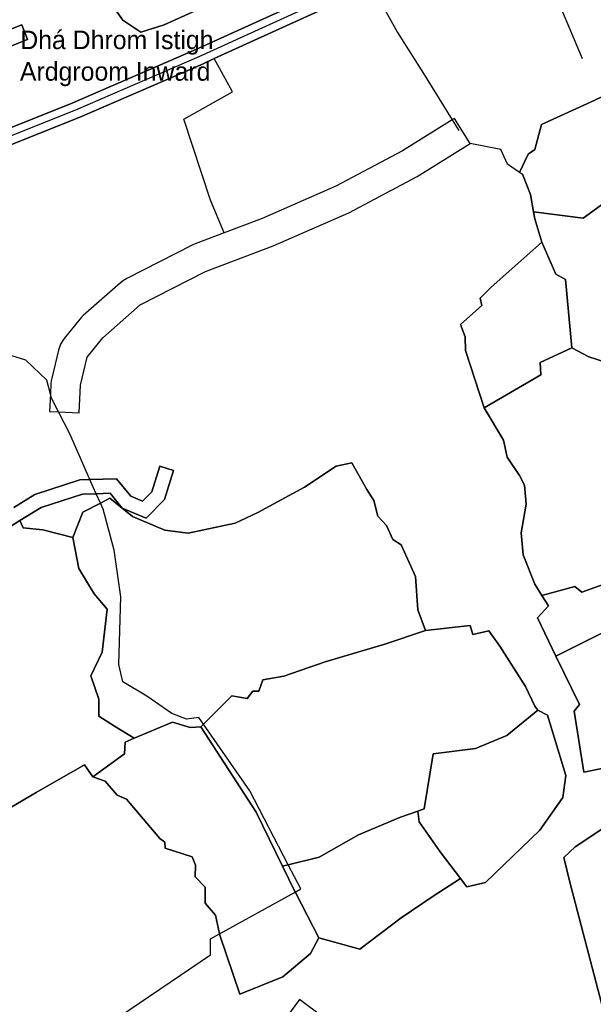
# Model space of a CAD drawing. Extents: x 463979 to 467979, y 555064 to 557157.
# Tile 49 of 82: x 467515 to 467689, y 555858 to 556157. Entities that reach past the tile are written whole.
import ezdxf

# ---------------------------------------------------------------- set-up
doc = ezdxf.new("R2010")
doc.units = 0
doc.header["$MEASUREMENT"] = 0
doc.layers.add('OS MAP', color=7, linetype='Continuous')

msp = doc.modelspace()

# ---------------------------------------------------------------- linework, layer by layer
at = {"layer": 'OS MAP'}
for points in [[(467420.47, 556086.92), (467423.78, 556088.2), (467435.88, 556092.87), (467478.65, 556108.28), (467532.26, 556129.67), (467569.68, 556145.88), (467611.39, 556164.91), (467643.73, 556182.1), (467679.4, 556201.52), (467685.67, 556204.93), (467717.02, 556217.81), (467761.29, 556234.32), (467805.02, 556253.62), (467838.39, 556269.29), (467870.47, 556286.99), (467896.49, 556301.61), (467925.83, 556313.97), (467951.61, 556325.54), (467959.68, 556331.93), (467978.55, 556342.31)], [(467538.53, 556171.57), (467541.56, 556164.01), (467546.48, 556156.92), (467552.01, 556153.24), (467559.09, 556155.45), (467581.07, 556165.49), (467601.87, 556174.01), (467626.92, 556185.1), (467648.67, 556196.56), (467661.43, 556203.11), (467671.64, 556207.14)], [(467668.94, 556193.82), (467668.58, 556190.99), (467667.69, 556186.46), (467674.37, 556172.29), (467678.55, 556163.36), (467686.13, 556145.22)], [(467479.86, 556159.95), (467431.53, 556139.76), (467415.58, 556132.19), (467420.12, 556118.81), (467413.02, 556115.19), (467407.8, 556114.26), (467401.55, 556113.7), (467398.52, 556107.59), (467403.37, 556103.18), (467413.97, 556094.73), (467420.76, 556089.32), (467423, 556090.18), (467434.27, 556094.53), (467477.83, 556110.43), (467531.38, 556131.79), (467568.74, 556147.98), (467610.37, 556166.97)], [(467479.86, 556159.95), (467431.53, 556139.76), (467415.58, 556132.19), (467420.12, 556118.81), (467413.02, 556115.19), (467407.8, 556114.26), (467401.55, 556113.7), (467398.52, 556107.59), (467403.37, 556103.18), (467413.97, 556094.73), (467420.76, 556089.32), (467423, 556090.18), (467434.27, 556094.53), (467477.83, 556110.43), (467531.38, 556131.79), (467568.74, 556147.98), (467610.37, 556166.97)], [(467610.37, 556166.97), (467568.74, 556147.98), (467531.38, 556131.79), (467477.83, 556110.43), (467434.27, 556094.53), (467423, 556090.18), (467420.76, 556089.32), (467419.08, 556088.04), (467420.47, 556086.92), (467422.54, 556085.25), (467424.62, 556086.05), (467426.42, 556086.74), (467436.32, 556090.57), (467445.95, 556093.98), (467479.55, 556105.91), (467481.19, 556106.56), (467533.23, 556127.32), (467570.71, 556143.56), (467574.32, 556145.21), (467612.51, 556162.63)], [(467621.96, 556167.65), (467629.97, 556153.11), (467637.91, 556140.74), (467646.61, 556126.64), (467648.65, 556123.33)], [(467581.07, 556165.49), (467559.09, 556155.45), (467552.01, 556153.24), (467546.48, 556156.92), (467541.56, 556164.01)], [(467541.56, 556164.01), (467546.48, 556156.92), (467552.01, 556153.24), (467559.09, 556155.45), (467581.07, 556165.49)], [(467581.07, 556165.49), (467559.09, 556155.45), (467552.01, 556153.24), (467546.48, 556156.92), (467541.56, 556164.01)], [(467541.56, 556164.01), (467546.48, 556156.92), (467552.01, 556153.24), (467559.09, 556155.45), (467581.07, 556165.49)], [(467612.51, 556162.63), (467574.32, 556145.21), (467570.71, 556143.56), (467533.23, 556127.32), (467481.19, 556106.56)], [(467612.51, 556162.63), (467574.32, 556145.21), (467570.71, 556143.56), (467533.23, 556127.32), (467481.19, 556106.56)], [(467502.42, 556145.07), (467517.59, 556151.06), (467515.85, 556155.48), (467500.67, 556149.5), (467502.42, 556145.07)], [(467502.42, 556145.07), (467517.59, 556151.06), (467515.85, 556155.48), (467500.67, 556149.5), (467502.42, 556145.07)], [(467502.42, 556145.07), (467500.67, 556149.5), (467515.85, 556155.48), (467517.59, 556151.06), (467502.42, 556145.07)], [(467577.38, 556092.15), (467577.33, 556092.28), (467573.18, 556102.2), (467565.03, 556126.77), (467579.83, 556135.09), (467574.32, 556145.21)], [(467709.97, 556142.23), (467689.91, 556132.62), (467673.78, 556125.23), (467671.74, 556117.57), (467669.73, 556116.16), (467667.06, 556110.64), (467667.93, 556110.04), (467670.38, 556103.89), (467671.35, 556098.66), (467686.39, 556096.74), (467696.69, 556104.25), (467704.59, 556103.86), (467714.41, 556110.03), (467709.39, 556109.31), (467704.17, 556107.03), (467701.46, 556106.55), (467698.6, 556107.15), (467695.71, 556109.3), (467694.3, 556111.65), (467693.99, 556113.95), (467694.71, 556118.08), (467699.13, 556127.4), (467704.19, 556134.26), (467709.97, 556142.23)], [(467667.06, 556110.64), (467669.73, 556116.16), (467671.74, 556117.57), (467673.78, 556125.23), (467689.91, 556132.62), (467709.97, 556142.23)], [(467709.97, 556142.23), (467689.91, 556132.62), (467673.78, 556125.23), (467671.74, 556117.57), (467669.73, 556116.16), (467667.06, 556110.64), (467667.93, 556110.04), (467670.38, 556103.89), (467671.35, 556098.66), (467686.39, 556096.74), (467696.69, 556104.25), (467704.59, 556103.86), (467714.41, 556110.03), (467709.39, 556109.31), (467704.17, 556107.03), (467701.46, 556106.55), (467698.6, 556107.15), (467695.71, 556109.3), (467694.3, 556111.65), (467693.99, 556113.95), (467694.71, 556118.08), (467699.13, 556127.4), (467704.19, 556134.26), (467709.97, 556142.23)], [(467729.49, 555937.05), (467686.59, 555928.34), (467683.71, 555946.83), (467685.28, 555948.83), (467678.11, 555963.58), (467672.48, 555975.18), (467675.86, 555978.83), (467673.88, 555982.01), (467671.77, 555985.42), (467668.18, 555994.39), (467667.54, 556001.07), (467669.13, 556009.81), (467668.62, 556015.59), (467667.02, 556018.46), (467663.28, 556024.09), (467662.15, 556029.23), (467656.33, 556039.08), (467650.67, 556056.51), (467650.6, 556060.67), (467649.1, 556064.38), (467655.59, 556070.14), (467655.14, 556072.41), (467658.46, 556075.75), (467667.46, 556083.74), (467673.86, 556089.37), (467671.77, 556096.46), (467671.35, 556098.66), (467670.38, 556103.89), (467667.93, 556110.04), (467667.06, 556110.64), (467669.73, 556116.16), (467671.74, 556117.57), (467673.78, 556125.23), (467689.91, 556132.62)], [(467729.49, 555937.05), (467686.59, 555928.34), (467683.71, 555946.83), (467685.28, 555948.83), (467678.11, 555963.58), (467672.48, 555975.18), (467675.86, 555978.83), (467673.88, 555982.01), (467671.77, 555985.42), (467668.18, 555994.39), (467667.54, 556001.07), (467669.13, 556009.81), (467668.62, 556015.59), (467667.02, 556018.46), (467663.28, 556024.09), (467662.15, 556029.23), (467656.33, 556039.08), (467650.67, 556056.51), (467650.6, 556060.67), (467649.1, 556064.38), (467655.59, 556070.14), (467655.14, 556072.41), (467658.46, 556075.75), (467667.46, 556083.74), (467673.86, 556089.37), (467671.77, 556096.46), (467671.35, 556098.66), (467670.38, 556103.89), (467667.93, 556110.04), (467667.06, 556110.64), (467669.73, 556116.16), (467671.74, 556117.57), (467673.78, 556125.23), (467689.91, 556132.62)], [(467577.33, 556092.28), (467568.47, 556088.91), (467568.01, 556088.72), (467567.57, 556088.51), (467547.71, 556078.34), (467546.75, 556077.77), (467545.87, 556077.09), (467534.51, 556067.11), (467533.95, 556066.58), (467533.44, 556066), (467528.7, 556060.13), (467527.62, 556058.45), (467526.95, 556056.58), (467524.91, 556048.09), (467524.74, 556047.26), (467524.67, 556046.4), (467524.52, 556043.22), (467524.28, 556037.91), (467526.99, 556037.79), (467533.27, 556037.5), (467533.66, 556045.99), (467535.7, 556054.47), (467540.44, 556060.35), (467551.81, 556070.33), (467571.67, 556080.5), (467592.23, 556088.31), (467615.16, 556098.36), (467635.96, 556109.35), (467652.05, 556119.43), (467647.27, 556127.05), (467646.61, 556126.64), (467631.47, 556117.16), (467611.24, 556106.47), (467588.82, 556096.65), (467577.33, 556092.28)], [(467667.06, 556110.64), (467663.46, 556113.12), (467661.36, 556117.61), (467652.05, 556119.43)], [(467671.35, 556098.66), (467670.38, 556103.89), (467667.93, 556110.04), (467667.06, 556110.64)], [(467671.35, 556098.66), (467686.39, 556096.74), (467696.69, 556104.25), (467704.59, 556103.86), (467714.41, 556110.03)], [(467696.69, 556104.25), (467686.39, 556096.74), (467671.35, 556098.66)], [(467696.69, 556104.25), (467686.39, 556096.74), (467671.35, 556098.66)], [(467671.35, 556098.66), (467671.77, 556096.46), (467673.86, 556089.37), (467678.06, 556079.68), (467681.04, 556078.06), (467682.95, 556057.33), (467688.15, 556054.53), (467692.84, 556053.07)], [(467671.35, 556098.66), (467671.77, 556096.46), (467673.86, 556089.37), (467678.06, 556079.68), (467681.04, 556078.06), (467682.95, 556057.33), (467688.15, 556054.53), (467692.84, 556053.07)], [(467673.86, 556089.37), (467671.77, 556096.46), (467671.35, 556098.66)], [(467656.33, 556039.08), (467673.57, 556049.13), (467673.37, 556052.79), (467682.95, 556057.33), (467681.04, 556078.06), (467678.06, 556079.68), (467673.86, 556089.37), (467667.46, 556083.74), (467658.46, 556075.75), (467655.14, 556072.41), (467655.59, 556070.14), (467649.1, 556064.38), (467650.6, 556060.67), (467650.67, 556056.51), (467656.33, 556039.08)], [(467656.33, 556039.08), (467650.67, 556056.51), (467650.6, 556060.67), (467649.1, 556064.38), (467655.59, 556070.14), (467655.14, 556072.41), (467658.46, 556075.75), (467667.46, 556083.74), (467673.86, 556089.37)], [(467656.33, 556039.08), (467673.57, 556049.13), (467673.37, 556052.79), (467682.95, 556057.33), (467681.04, 556078.06), (467678.06, 556079.68), (467673.86, 556089.37), (467667.46, 556083.74), (467658.46, 556075.75), (467655.14, 556072.41), (467655.59, 556070.14), (467649.1, 556064.38), (467650.6, 556060.67), (467650.67, 556056.51), (467656.33, 556039.08)], [(467673.86, 556089.37), (467678.06, 556079.68), (467681.04, 556078.06), (467682.95, 556057.33)], [(467536.55, 556017.22), (467530.41, 556031.11), (467526.99, 556037.79), (467524.82, 556042.01), (467524.52, 556043.22), (467523.46, 556047.5), (467517.09, 556053.53), (467503.93, 556057.61), (467502.71, 556058.01), (467496.85, 556059.94), (467494.1, 556059.67), (467487.56, 556058.95), (467476.52, 556062.6), (467464.53, 556069.37), (467464.46, 556069.35), (467461.3, 556068.28), (467459.75, 556067.76), (467424.93, 556085.26), (467424.62, 556086.05)], [(467692.84, 556053.07), (467688.15, 556054.53), (467682.95, 556057.33), (467673.37, 556052.79), (467673.57, 556049.13), (467656.33, 556039.08)], [(467656.33, 556039.08), (467673.57, 556049.13), (467673.37, 556052.79), (467682.95, 556057.33)], [(467692.84, 556053.07), (467688.15, 556054.53), (467682.95, 556057.33), (467673.37, 556052.79), (467673.57, 556049.13), (467656.33, 556039.08)], [(467682.95, 556057.33), (467688.15, 556054.53), (467692.84, 556053.07)], [(467656.33, 556039.08), (467662.15, 556029.23), (467663.28, 556024.09), (467667.02, 556018.46), (467668.62, 556015.59), (467669.13, 556009.81), (467667.54, 556001.07), (467668.18, 555994.39), (467671.77, 555985.42), (467673.88, 555982.01), (467683.9, 555984.69), (467686.02, 555983), (467700.37, 555988.19)], [(467673.88, 555982.01), (467671.77, 555985.42), (467668.18, 555994.39), (467667.54, 556001.07), (467669.13, 556009.81), (467668.62, 556015.59), (467667.02, 556018.46), (467663.28, 556024.09), (467662.15, 556029.23), (467656.33, 556039.08)], [(467656.33, 556039.08), (467662.15, 556029.23), (467663.28, 556024.09), (467667.02, 556018.46), (467668.62, 556015.59), (467669.13, 556009.81), (467667.54, 556001.07), (467668.18, 555994.39), (467671.77, 555985.42), (467673.88, 555982.01), (467683.9, 555984.69), (467686.02, 555983), (467700.37, 555988.19)], [(467513.45, 556008.75), (467519.83, 556012.73), (467533.49, 556017.13), (467536.55, 556017.22), (467544.65, 556017.45), (467548.99, 556012.16), (467552.55, 556010.66), (467555.32, 556013.47), (467557.81, 556021.34), (467559.99, 556020.65), (467561.94, 556020.04), (467559.14, 556011.17), (467553.57, 556005.53), (467546.32, 556008.58), (467542.65, 556013.06), (467538.44, 556012.94), (467534.23, 556012.82), (467521.67, 556008.77), (467515.27, 556004.78), (467516.27, 556002.58), (467522.22, 556001.92), (467531.32, 555999.65), (467534.38, 556007.36), (467539.7, 556010.09), (467542.53, 556011.55), (467549.49, 556005.99), (467559.32, 556001.83), (467566.34, 556000.92), (467580.66, 556003.97), (467587.6, 556007.22), (467601.74, 556014.92), (467611.34, 556021.36), (467616.11, 556022.37), (467620.66, 556014.22), (467622.78, 556010.9), (467624.02, 556006.09), (467626.6, 556003.26), (467628.58, 555999.01), (467631.06, 555997.45), (467635.48, 555987.74), (467636.2, 555977.61), (467638.51, 555971.4), (467652.09, 555972.91), (467652.9, 555970.16), (467657.79, 555971.3), (467661.07, 555966.61), (467668.91, 555954.38), (467671.7, 555948.4), (467672.65, 555947.1), (467675.52, 555945.59), (467681.16, 555927.32), (467680.19, 555920.56), (467673.29, 555910.63), (467656.68, 555894.75), (467651.06, 555893.39), (467649.13, 555895.94), (467640.79, 555890.61), (467631.11, 555883.99), (467618.52, 555874.47), (467606.12, 555877.95), (467603.57, 555873.21), (467595.15, 555866.05), (467582.11, 555860.84), (467576.01, 555878.77), (467575.92, 555879.14), (467574.65, 555884.86), (467571.59, 555888.46), (467571.53, 555893.35), (467568.47, 555896.48), (467568.63, 555900.05), (467567.59, 555902.56), (467559.4, 555905.15), (467559.3, 555907.06), (467557.77, 555908.15), (467547.67, 555920.05), (467544.82, 555921.27), (467541.18, 555925.6), (467537.38, 555926.92), (467534.93, 555930.56), (467520.19, 555922.15), (467477.17, 555896.81)], [(467513.45, 556008.75), (467519.83, 556012.73), (467533.49, 556017.13), (467536.55, 556017.22), (467544.65, 556017.45), (467548.99, 556012.16), (467552.55, 556010.66), (467555.32, 556013.47), (467557.81, 556021.34), (467559.99, 556020.65), (467561.94, 556020.04), (467559.14, 556011.17), (467553.57, 556005.53), (467546.32, 556008.58), (467542.65, 556013.06), (467538.44, 556012.94), (467534.23, 556012.82), (467521.67, 556008.77), (467515.27, 556004.78), (467516.27, 556002.58), (467522.22, 556001.92), (467531.32, 555999.65), (467534.38, 556007.36), (467539.7, 556010.09), (467542.53, 556011.55), (467549.49, 556005.99), (467559.32, 556001.83), (467566.34, 556000.92), (467580.66, 556003.97), (467587.6, 556007.22), (467601.74, 556014.92), (467611.34, 556021.36), (467616.11, 556022.37), (467620.66, 556014.22), (467622.78, 556010.9), (467624.02, 556006.09), (467626.6, 556003.26), (467628.58, 555999.01), (467631.06, 555997.45), (467635.48, 555987.74), (467636.2, 555977.61), (467638.51, 555971.4), (467652.09, 555972.91), (467652.9, 555970.16), (467657.79, 555971.3), (467661.07, 555966.61), (467668.91, 555954.38), (467671.7, 555948.4), (467672.65, 555947.1), (467675.52, 555945.59), (467681.16, 555927.32), (467680.19, 555920.56), (467673.29, 555910.63), (467656.68, 555894.75), (467651.06, 555893.39), (467649.13, 555895.94), (467640.79, 555890.61), (467631.11, 555883.99), (467618.52, 555874.47), (467606.12, 555877.95), (467603.57, 555873.21), (467595.15, 555866.05), (467582.11, 555860.84), (467576.01, 555878.77), (467575.92, 555879.14), (467574.65, 555884.86), (467571.59, 555888.46), (467571.53, 555893.35), (467568.47, 555896.48), (467568.63, 555900.05), (467567.59, 555902.56), (467559.4, 555905.15), (467559.3, 555907.06), (467557.77, 555908.15), (467547.67, 555920.05), (467544.82, 555921.27), (467541.18, 555925.6), (467537.38, 555926.92), (467534.93, 555930.56), (467520.19, 555922.15), (467477.17, 555896.81)], [(467508.68, 556000.66), (467515.27, 556004.78), (467521.67, 556008.77), (467534.23, 556012.82), (467538.44, 556012.94), (467542.65, 556013.06), (467546.32, 556008.58), (467553.57, 556005.53), (467559.14, 556011.17), (467561.94, 556020.04), (467559.99, 556020.65), (467557.81, 556021.34), (467555.32, 556013.47), (467552.55, 556010.66), (467548.99, 556012.16), (467544.65, 556017.45), (467536.55, 556017.22), (467533.49, 556017.13), (467519.83, 556012.73), (467513.45, 556008.75)], [(467531.32, 555999.65), (467533.11, 555990.23), (467537.79, 555982.55), (467541.78, 555977.86), (467540.2, 555964.79), (467536.79, 555957.56), (467539.21, 555950.51), (467539.27, 555945.27), (467543.99, 555942.24), (467549.99, 555938.58), (467561.63, 555943.46), (467566.97, 555941.86), (467570.18, 555942.06), (467571.03, 555942.9), (467579.7, 555951.47), (467584.33, 555950.71), (467586.03, 555952.95), (467587.81, 555952.93), (467589.04, 555956.37), (467595.48, 555957.48), (467608.03, 555961.86), (467626.19, 555967.25), (467638.51, 555971.4), (467636.2, 555977.61), (467635.48, 555987.74), (467631.06, 555997.45), (467628.58, 555999.01), (467626.6, 556003.26), (467624.02, 556006.09), (467622.78, 556010.9), (467620.66, 556014.22), (467616.11, 556022.37), (467611.34, 556021.36), (467601.74, 556014.92), (467587.6, 556007.22), (467580.66, 556003.97), (467566.34, 556000.92), (467559.32, 556001.83), (467549.49, 556005.99), (467542.53, 556011.55), (467539.7, 556010.09), (467534.38, 556007.36), (467531.32, 555999.65)], [(467638.51, 555971.4), (467636.2, 555977.61), (467635.48, 555987.74), (467631.06, 555997.45), (467628.58, 555999.01), (467626.6, 556003.26), (467624.02, 556006.09), (467622.78, 556010.9), (467620.66, 556014.22), (467616.11, 556022.37), (467611.34, 556021.36), (467601.74, 556014.92), (467587.6, 556007.22), (467580.66, 556003.97), (467566.34, 556000.92), (467559.32, 556001.83), (467549.49, 556005.99), (467542.53, 556011.55), (467539.7, 556010.09), (467534.38, 556007.36), (467531.32, 555999.65)], [(467531.32, 555999.65), (467533.11, 555990.23), (467537.79, 555982.55), (467541.78, 555977.86), (467540.2, 555964.79), (467536.79, 555957.56), (467539.21, 555950.51), (467539.27, 555945.27), (467543.99, 555942.24), (467549.99, 555938.58), (467561.63, 555943.46), (467566.97, 555941.86), (467570.18, 555942.06), (467571.03, 555942.9), (467579.7, 555951.47), (467584.33, 555950.71), (467586.03, 555952.95), (467587.81, 555952.93), (467589.04, 555956.37), (467595.48, 555957.48), (467608.03, 555961.86), (467626.19, 555967.25), (467638.51, 555971.4), (467636.2, 555977.61), (467635.48, 555987.74), (467631.06, 555997.45), (467628.58, 555999.01), (467626.6, 556003.26), (467624.02, 556006.09), (467622.78, 556010.9), (467620.66, 556014.22), (467616.11, 556022.37), (467611.34, 556021.36), (467601.74, 556014.92), (467587.6, 556007.22), (467580.66, 556003.97), (467566.34, 556000.92), (467559.32, 556001.83), (467549.49, 556005.99), (467542.53, 556011.55), (467539.7, 556010.09), (467534.38, 556007.36), (467531.32, 555999.65)], [(467538.44, 556012.94), (467537.55, 556014.96), (467536.55, 556017.22)], [(467497.27, 555829.92), (467502.18, 555829.17), (467506.54, 555828.51), (467542.41, 555851.91), (467573.12, 555872.75), (467573.18, 555877.63), (467575.92, 555879.14), (467598.94, 555891.86), (467600.62, 555892.79), (467596.79, 555900.17), (467585.13, 555922.61), (467571.03, 555942.9), (467569.66, 555944.87), (467565.85, 555944.39), (467561.46, 555946.1), (467553.79, 555951.43), (467546.57, 555955.8), (467545.32, 555961.05), (467545.92, 555981.64), (467543.94, 555995.83), (467540.51, 556008.26), (467539.7, 556010.09), (467538.44, 556012.94)], [(467477.17, 555896.81), (467520.19, 555922.15), (467534.93, 555930.56), (467537.38, 555926.92), (467546.99, 555933.87), (467547.27, 555937.44), (467549.99, 555938.58), (467543.99, 555942.24), (467539.27, 555945.27), (467539.21, 555950.51), (467536.79, 555957.56), (467540.2, 555964.79), (467541.78, 555977.86), (467537.79, 555982.55), (467533.11, 555990.23), (467531.32, 555999.65), (467522.22, 556001.92), (467516.27, 556002.58), (467515.27, 556004.78), (467508.68, 556000.66)], [(467477.17, 555896.81), (467520.19, 555922.15), (467534.93, 555930.56), (467537.38, 555926.92), (467546.99, 555933.87), (467547.27, 555937.44), (467549.99, 555938.58), (467543.99, 555942.24), (467539.27, 555945.27), (467539.21, 555950.51), (467536.79, 555957.56), (467540.2, 555964.79), (467541.78, 555977.86), (467537.79, 555982.55), (467533.11, 555990.23), (467531.32, 555999.65), (467522.22, 556001.92), (467516.27, 556002.58), (467515.27, 556004.78), (467508.68, 556000.66)], [(467515.27, 556004.78), (467516.27, 556002.58), (467522.22, 556001.92), (467531.32, 555999.65)], [(467531.32, 555999.65), (467533.11, 555990.23), (467537.79, 555982.55), (467541.78, 555977.86), (467540.2, 555964.79), (467536.79, 555957.56), (467539.21, 555950.51), (467539.27, 555945.27), (467543.99, 555942.24), (467549.99, 555938.58)], [(467678.11, 555963.58), (467702.37, 555975.67), (467705.5, 555978.49), (467706.18, 555985.86), (467700.37, 555988.19), (467686.02, 555983), (467683.9, 555984.69), (467673.88, 555982.01), (467675.86, 555978.83), (467672.48, 555975.18), (467678.11, 555963.58)], [(467678.11, 555963.58), (467702.37, 555975.67), (467705.5, 555978.49), (467706.18, 555985.86), (467700.37, 555988.19), (467686.02, 555983), (467683.9, 555984.69), (467673.88, 555982.01), (467675.86, 555978.83), (467672.48, 555975.18), (467678.11, 555963.58)], [(467706.18, 555985.86), (467700.37, 555988.19), (467686.02, 555983), (467683.9, 555984.69), (467673.88, 555982.01)], [(467678.11, 555963.58), (467685.28, 555948.83), (467683.71, 555946.83), (467686.59, 555928.34), (467729.49, 555937.05), (467727.33, 555940.26), (467723.67, 555953.75), (467720.04, 555959.51), (467719.51, 555964.87), (467714.72, 555972.55), (467706.18, 555985.86), (467705.5, 555978.49), (467702.37, 555975.67), (467678.11, 555963.58)], [(467678.11, 555963.58), (467702.37, 555975.67), (467705.5, 555978.49), (467706.18, 555985.86)], [(467678.11, 555963.58), (467685.28, 555948.83), (467683.71, 555946.83), (467686.59, 555928.34), (467729.49, 555937.05), (467727.33, 555940.26), (467723.67, 555953.75), (467720.04, 555959.51), (467719.51, 555964.87), (467714.72, 555972.55), (467706.18, 555985.86), (467705.5, 555978.49), (467702.37, 555975.67), (467678.11, 555963.58)], [(467678.11, 555963.58), (467672.48, 555975.18), (467675.86, 555978.83), (467673.88, 555982.01)], [(467672.65, 555947.1), (467671.7, 555948.4), (467668.91, 555954.38), (467661.07, 555966.61), (467657.79, 555971.3), (467652.9, 555970.16), (467652.09, 555972.91), (467638.51, 555971.4), (467626.19, 555967.25), (467608.03, 555961.86), (467595.48, 555957.48), (467589.04, 555956.37), (467587.81, 555952.93), (467586.03, 555952.95), (467584.33, 555950.71), (467579.7, 555951.47), (467571.03, 555942.9), (467570.18, 555942.06), (467587.03, 555916.15), (467595.08, 555899.75), (467596.79, 555900.17), (467606.16, 555902.47), (467618.15, 555909.24), (467630.95, 555914.57), (467636.18, 555916.42), (467638.12, 555917.11), (467640.81, 555933.87), (467653.69, 555935.5), (467663.26, 555939.44), (467672.65, 555947.1)], [(467672.65, 555947.1), (467671.7, 555948.4), (467668.91, 555954.38), (467661.07, 555966.61), (467657.79, 555971.3), (467652.9, 555970.16), (467652.09, 555972.91), (467638.51, 555971.4), (467626.19, 555967.25), (467608.03, 555961.86), (467595.48, 555957.48), (467589.04, 555956.37), (467587.81, 555952.93), (467586.03, 555952.95), (467584.33, 555950.71), (467579.7, 555951.47), (467571.03, 555942.9), (467570.18, 555942.06), (467587.03, 555916.15), (467595.08, 555899.75), (467596.79, 555900.17), (467606.16, 555902.47), (467618.15, 555909.24), (467630.95, 555914.57), (467636.18, 555916.42), (467638.12, 555917.11), (467640.81, 555933.87), (467653.69, 555935.5), (467663.26, 555939.44), (467672.65, 555947.1)], [(467672.65, 555947.1), (467671.7, 555948.4), (467668.91, 555954.38), (467661.07, 555966.61), (467657.79, 555971.3), (467652.9, 555970.16), (467652.09, 555972.91), (467638.51, 555971.4)], [(467570.18, 555942.06), (467571.03, 555942.9), (467579.7, 555951.47), (467584.33, 555950.71), (467586.03, 555952.95), (467587.81, 555952.93), (467589.04, 555956.37), (467595.48, 555957.48), (467608.03, 555961.86), (467626.19, 555967.25), (467638.51, 555971.4)], [(467729.49, 555937.05), (467686.59, 555928.34), (467683.71, 555946.83), (467685.28, 555948.83), (467678.11, 555963.58)], [(467672.65, 555947.1), (467663.26, 555939.44), (467653.69, 555935.5), (467640.81, 555933.87), (467638.12, 555917.11), (467636.18, 555916.42), (467636.53, 555913.2), (467642.97, 555904.08), (467649.13, 555895.94), (467651.06, 555893.39), (467656.68, 555894.75), (467673.29, 555910.63), (467680.19, 555920.56), (467681.16, 555927.32), (467675.52, 555945.59), (467672.65, 555947.1)], [(467636.18, 555916.42), (467638.12, 555917.11), (467640.81, 555933.87), (467653.69, 555935.5), (467663.26, 555939.44), (467672.65, 555947.1)], [(467672.65, 555947.1), (467663.26, 555939.44), (467653.69, 555935.5), (467640.81, 555933.87), (467638.12, 555917.11), (467636.18, 555916.42), (467636.53, 555913.2), (467642.97, 555904.08), (467649.13, 555895.94), (467651.06, 555893.39), (467656.68, 555894.75), (467673.29, 555910.63), (467680.19, 555920.56), (467681.16, 555927.32), (467675.52, 555945.59), (467672.65, 555947.1)], [(467649.13, 555895.94), (467651.06, 555893.39), (467656.68, 555894.75), (467673.29, 555910.63), (467680.19, 555920.56), (467681.16, 555927.32), (467675.52, 555945.59), (467672.65, 555947.1)], [(467537.38, 555926.92), (467541.18, 555925.6), (467544.82, 555921.27), (467547.67, 555920.05), (467557.77, 555908.15), (467559.3, 555907.06), (467559.4, 555905.15), (467567.59, 555902.56), (467568.63, 555900.05), (467568.47, 555896.48), (467571.53, 555893.35), (467571.59, 555888.46), (467574.65, 555884.86), (467575.92, 555879.14), (467576.01, 555878.77), (467582.11, 555860.84), (467595.15, 555866.05), (467603.57, 555873.21), (467606.12, 555877.95), (467599.13, 555891.48), (467598.94, 555891.86), (467595.08, 555899.75), (467587.03, 555916.15), (467570.18, 555942.06), (467566.97, 555941.86), (467561.63, 555943.46), (467549.99, 555938.58), (467547.27, 555937.44), (467546.99, 555933.87), (467537.38, 555926.92)], [(467537.38, 555926.92), (467541.18, 555925.6), (467544.82, 555921.27), (467547.67, 555920.05), (467557.77, 555908.15), (467559.3, 555907.06), (467559.4, 555905.15), (467567.59, 555902.56), (467568.63, 555900.05), (467568.47, 555896.48), (467571.53, 555893.35), (467571.59, 555888.46), (467574.65, 555884.86), (467575.92, 555879.14), (467576.01, 555878.77), (467582.11, 555860.84), (467595.15, 555866.05), (467603.57, 555873.21), (467606.12, 555877.95), (467599.13, 555891.48), (467598.94, 555891.86), (467595.08, 555899.75), (467587.03, 555916.15), (467570.18, 555942.06), (467566.97, 555941.86), (467561.63, 555943.46), (467549.99, 555938.58), (467547.27, 555937.44), (467546.99, 555933.87), (467537.38, 555926.92)], [(467570.18, 555942.06), (467566.97, 555941.86), (467561.63, 555943.46), (467549.99, 555938.58)], [(467730.41, 555853.26), (467749.47, 555867.57), (467766.07, 555882.39), (467769.96, 555878.53), (467775.2, 555878.59), (467783.69, 555881.83), (467781.01, 555890.72), (467778.03, 555897.13), (467767.87, 555925.11), (467775.78, 555929.9), (467768.3, 555941.65), (467766.89, 555943.46), (467759.46, 555938.82), (467746.21, 555935.99), (467731.38, 555930.45), (467718.69, 555924.64), (467704.57, 555917.9), (467692.7, 555911.36), (467683.95, 555905.63), (467680.58, 555902.33), (467682.4, 555894.89), (467692.06, 555857.62)], [(467692.06, 555857.62), (467682.4, 555894.89), (467680.58, 555902.33), (467683.95, 555905.63), (467692.7, 555911.36), (467704.57, 555917.9), (467718.69, 555924.64), (467731.38, 555930.45), (467746.21, 555935.99), (467759.46, 555938.82), (467766.89, 555943.46), (467768.3, 555941.65), (467775.78, 555929.9), (467767.87, 555925.11), (467778.03, 555897.13), (467781.01, 555890.72)], [(467730.41, 555853.26), (467749.47, 555867.57), (467766.07, 555882.39), (467769.96, 555878.53), (467775.2, 555878.59), (467783.69, 555881.83), (467781.01, 555890.72), (467778.03, 555897.13), (467767.87, 555925.11), (467775.78, 555929.9), (467768.3, 555941.65), (467766.89, 555943.46), (467759.46, 555938.82), (467746.21, 555935.99), (467731.38, 555930.45), (467718.69, 555924.64), (467704.57, 555917.9), (467692.7, 555911.36), (467683.95, 555905.63), (467680.58, 555902.33), (467682.4, 555894.89), (467692.06, 555857.62)], [(467595.08, 555899.75), (467587.03, 555916.15), (467570.18, 555942.06)], [(467549.99, 555938.58), (467547.27, 555937.44), (467546.99, 555933.87), (467537.38, 555926.92)], [(467477.17, 555896.81), (467520.19, 555922.15), (467534.93, 555930.56), (467537.38, 555926.92)], [(467537.38, 555926.92), (467541.18, 555925.6), (467544.82, 555921.27), (467547.67, 555920.05), (467557.77, 555908.15), (467559.3, 555907.06), (467559.4, 555905.15), (467567.59, 555902.56), (467568.63, 555900.05), (467568.47, 555896.48), (467571.53, 555893.35), (467571.59, 555888.46), (467574.65, 555884.86), (467575.92, 555879.14), (467576.01, 555878.77), (467582.11, 555860.84), (467595.15, 555866.05), (467603.57, 555873.21), (467606.12, 555877.95)], [(467595.08, 555899.75), (467598.94, 555891.86), (467599.13, 555891.48), (467606.12, 555877.95), (467618.52, 555874.47), (467631.11, 555883.99), (467640.79, 555890.61), (467649.13, 555895.94), (467642.97, 555904.08), (467636.53, 555913.2), (467636.18, 555916.42), (467630.95, 555914.57), (467618.15, 555909.24), (467606.16, 555902.47), (467596.79, 555900.17), (467595.08, 555899.75)], [(467595.08, 555899.75), (467596.79, 555900.17), (467606.16, 555902.47), (467618.15, 555909.24), (467630.95, 555914.57), (467636.18, 555916.42)], [(467595.08, 555899.75), (467598.94, 555891.86), (467599.13, 555891.48), (467606.12, 555877.95), (467618.52, 555874.47), (467631.11, 555883.99), (467640.79, 555890.61), (467649.13, 555895.94), (467642.97, 555904.08), (467636.53, 555913.2), (467636.18, 555916.42), (467630.95, 555914.57), (467618.15, 555909.24), (467606.16, 555902.47), (467596.79, 555900.17), (467595.08, 555899.75)], [(467636.18, 555916.42), (467636.53, 555913.2), (467642.97, 555904.08), (467649.13, 555895.94)], [(467692.06, 555857.62), (467682.4, 555894.89), (467680.58, 555902.33), (467683.95, 555905.63), (467692.7, 555911.36)], [(467692.06, 555857.62), (467682.4, 555894.89), (467680.58, 555902.33), (467683.95, 555905.63), (467692.7, 555911.36)], [(467606.12, 555877.95), (467599.13, 555891.48), (467598.94, 555891.86), (467595.08, 555899.75)], [(467606.12, 555877.95), (467618.52, 555874.47), (467631.11, 555883.99), (467640.79, 555890.61), (467649.13, 555895.94)], [(467607.42, 555853.78), (467600.18, 555859.13), (467595.66, 555853.02), (467557.23, 555835.79), (467545.6, 555830.64), (467502.13, 555810.33), (467479.12, 555799.79), (467482.86, 555791.61), (467599.4, 555844.83), (467601.33, 555846.03), (467602.9, 555847.67), (467607.42, 555853.78)]]:
    msp.add_lwpolyline(points, dxfattribs=at)
for centre in [(467536.55, 556017.22), (467538.44, 556012.94)]:
    msp.add_circle(centre, 0.0699, dxfattribs=at)

# ---------------------------------------------------------------- texts
for s, p in [('Dhá Dhrom Istigh', (467515.36, 556148.1)), ('Ardgroom Inward', (467515.25, 556138.5))]:
    msp.add_text(s, height=5.6444, dxfattribs=at).set_placement(p)

doc.saveas('drawing.dxf')
